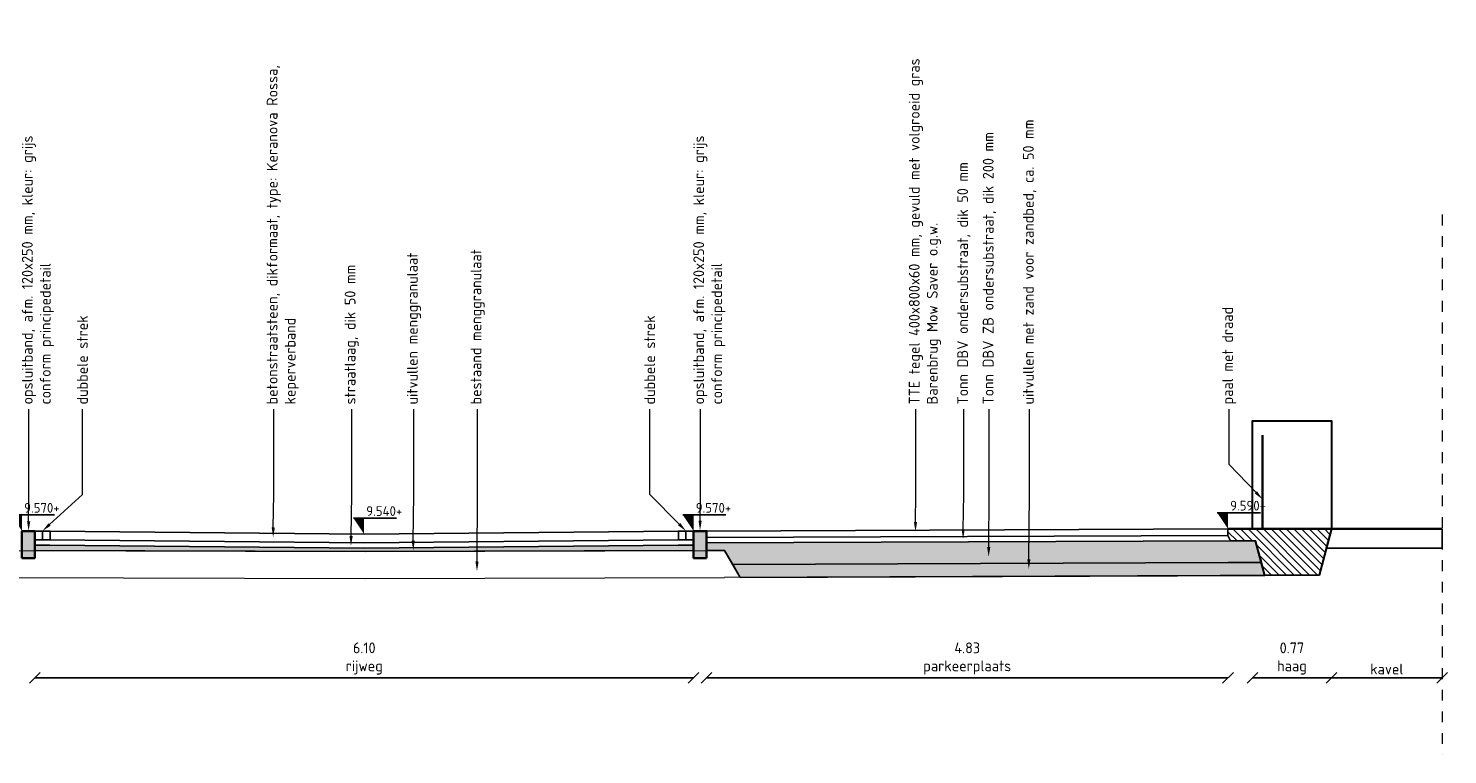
# Model space of a CAD drawing. Header units: metres. Extents: x 133 to 690, y 59 to 257.
# Tile 65 of 84: x 614.76 to 627.9, y 89.36 to 96.08. Entities that reach past the tile are written whole.
import ezdxf
from ezdxf import colors
from ezdxf.entities.mleader import LeaderData, LeaderLine
from ezdxf.math import Vec2, Vec3

# ---------------------------------------------------------------- set-up
doc = ezdxf.new("R2010")
doc.units = ezdxf.units.M
doc.header["$LTSCALE"] = 0.05
doc.linetypes.add('HIDDEN', pattern=[9.525, 6.35, -3.175])
doc.linetypes.add('XX-AFBREEK', pattern=[7, 4, -1, 1, -1])
doc.layers.add('B-WE-GW-BESTAAND-MAAIVELD-GD', color=253, linetype='GW-MAAIVELD')
doc.layers.add('TM00_MAATVOERING', color=1, linetype='Continuous')
for name, color, linetype, lineweight in [('B-WE-VH-VERHARDING_FUNDERING-G', 253, 'Continuous', 18), ('N-WE-GR-BOMENZAND-AD-50', 11, 'Continuous', 18), ('N-WE-GR-HAAG-GD', 90, 'GR-HAAG1', 30), ('N-WE-GW-GROND_ZAND-AD-20', 11, 'Continuous', 18), ('N-WE-GW-GRONDWERKLIJN-GD', 1, 'Continuous', 30), ('N-WE-GW-MAAIVELD-GD', 90, 'HIDDEN', 35), ('N-WE-GW-TEELGROND-AD-50', 11, 'Continuous', 18), ('N-WE-IE-TERREINAFSCHEIDING_KUNSTMATIG_RASTERHEKWERK-G', 4, 'IE-TERREINAFSCHEIDING-KUNSTMATIG-OPEN', 35), ('N-WE-VH-KANTOPSLUITING-A', 253, 'Continuous', 35), ('N-WE-VH-KANTOPSLUITING-G', 3, 'Continuous', 35), ('N-WE-VH-VERHARDING_BETONSTRAATSTEEN-GD', 2, 'Continuous', 25), ('N-WE-VH-VERHARDING_FUNDERING-AD-20', 10, 'Continuous', 18), ('N-WE-VH-VERHARDING_FUNDERING-GD', 1, 'Continuous', 15), ('N-WE-VH-VERHARDING_TEGEL-GD', 2, 'Continuous', 25), ('X-XX-AL-AANPIJLING-T18', 10, 'Continuous', 15), ('X-XX-AL-AFBREEKLIJN-G', 7, 'XX-AFBREEK', 20), ('X-XX-AL-PEILMAAT-SD', 7, 'Continuous', 25)]:
    doc.layers.add(name, color=color, linetype=linetype, lineweight=lineweight)
doc.layers.add('TL00_HULPLAAG', color=211, linetype='Continuous', plot=False)
doc.styles.add('NLCS-ISO', font='NLCS-ISO.ttf')
doc.styles.add('NLCS-ISO-M50-T25', font='NLCS-ISO.ttf', dxfattribs={"height": 0.125})
doc.linetypes.add('GR-HAAG1', pattern='A,6,[176,NLCS.SHX,S=0.125,R=0,X=0,Y=0],-2', length=8)
doc.linetypes.add('GW-MAAIVELD', pattern='A,12,[40,NLCS.SHX,S=1,R=0,X=0,Y=-0.5],12', length=24)
doc.linetypes.add('IE-TERREINAFSCHEIDING-KUNSTMATIG-OPEN', pattern='A,7,-1.5,[67,NLCS.SHX,S=0.75,R=0,X=0,Y=0],-1.5', length=10)
doc.dimstyles.new('NLCS RODOR-DIM-050', dxfattribs={"dimscale": 0.05, "dimtxt": 2, "dimasz": 2, "dimexe": 1.25, "dimexo": 0.625, "dimtad": 1, "dimzin": 1, "dimdsep": 46, "dimtxsty": 'NLCS-ISO', "dimblk": 'OBLIQUE', "dimcen": 0, "dimse1": 1, "dimse2": 1, "dimclrd": 256, "dimclre": 1, "dimclrt": 256, "dimadec": 0, "dimazin": 0, "dimtfac": 1, "dimtmove": 2, "dimatfit": 3, "dimfxl": 1, "dimtolj": 1, "dimtzin": 0, "dimlwd": -1, "dimlwe": -1, "dimarcsym": 0})

# ---------------------------------------------------------------- blocks, each defined once
blk = doc.blocks.new('Opsluitband 12x25')
at = {"layer": 'N-WE-VH-KANTOPSLUITING-A'}
h = blk.add_hatch(color=253, dxfattribs=at)
h.dxf.hatch_style = 1
h.paths.add_polyline_path([(0, -0.25), (0, 0), (0.12, 0), (0.12, -0.25)])
at = {"layer": 'N-WE-VH-KANTOPSLUITING-G', "flags": 128}
blk.add_lwpolyline([(0, -0.25), (0, 0), (0.12, 0), (0.12, -0.25)], close=True, dxfattribs=at)
blk = doc.blocks.new('SAL-PEILMAAT_INFRACAD_H01-SOD')
blk.add_line((-2, 3), (6, 3))
blk.add_solid([(-2, 3), (0, 3), (0, 0)])
at = {"style": 'NLCS-ISO'}
blk.add_attdef('...', (0.4, 3.4), '', height=1.8, dxfattribs=at)
blk = doc.blocks.new('_Oblique')
at = {"color": 0, "linetype": 'ByBlock', "lineweight": -2}
blk.add_line((-0.5, -0.5), (0.5, 0.5), dxfattribs=at)
blk = doc.blocks.new('*D155')
at = {"layer": 'Defpoints', "color": 0, "transparency": 16777216}
for p in [(614.817, 91.427), (620.918, 91.427), (620.918, 90.067)]:
    blk.add_point(p, dxfattribs=at)
at = {"layer": 'TM00_MAATVOERING', "transparency": 16777216}
blk.add_line((614.817, 90.067), (620.918, 90.067), dxfattribs=at)
at = {"layer": 'TM00_MAATVOERING', "transparency": 16777216, "xscale": 0.1, "yscale": 0.1, "zscale": 0.1, "rotation": 180}
blk.add_blockref('_Oblique', (614.817, 90.067), dxfattribs=at)
at = {"layer": 'TM00_MAATVOERING', "transparency": 16777216, "xscale": 0.1, "yscale": 0.1, "zscale": 0.1}
blk.add_blockref('_Oblique', (620.918, 90.067), dxfattribs=at)
at = {"layer": 'TM00_MAATVOERING', "transparency": 16777216, "insert": (617.868, 90.247), "char_height": 0.1, "attachment_point": 5, "style": 'NLCS-ISO'}
blk.add_mtext('\\A1;6.10\\Prijweg', dxfattribs=at)
blk = doc.blocks.new('*D156')
at = {"layer": 'Defpoints', "color": 0, "transparency": 16777216}
for p in [(621.038, 91.427), (625.868, 91.447), (625.868, 90.067)]:
    blk.add_point(p, dxfattribs=at)
at = {"layer": 'TM00_MAATVOERING', "transparency": 16777216}
blk.add_line((621.038, 90.067), (625.868, 90.067), dxfattribs=at)
at = {"layer": 'TM00_MAATVOERING', "transparency": 16777216, "xscale": 0.1, "yscale": 0.1, "zscale": 0.1, "rotation": 180}
blk.add_blockref('_Oblique', (621.038, 90.067), dxfattribs=at)
at = {"layer": 'TM00_MAATVOERING', "transparency": 16777216, "xscale": 0.1, "yscale": 0.1, "zscale": 0.1}
blk.add_blockref('_Oblique', (625.868, 90.067), dxfattribs=at)
at = {"layer": 'TM00_MAATVOERING', "transparency": 16777216, "insert": (623.453, 90.247), "char_height": 0.1, "attachment_point": 5, "style": 'NLCS-ISO'}
blk.add_mtext('\\A1;4.83\\Pparkeerplaats', dxfattribs=at)
blk = doc.blocks.new('*D157')
at = {"layer": 'Defpoints', "color": 0, "transparency": 16777216}
for p in [(626.094, 91.447), (626.826, 91.447), (626.826, 90.067)]:
    blk.add_point(p, dxfattribs=at)
at = {"layer": 'TM00_MAATVOERING', "transparency": 16777216}
blk.add_line((626.094, 90.067), (626.826, 90.067), dxfattribs=at)
at = {"layer": 'TM00_MAATVOERING', "transparency": 16777216, "xscale": 0.1, "yscale": 0.1, "zscale": 0.1, "rotation": 180}
blk.add_blockref('_Oblique', (626.094, 90.067), dxfattribs=at)
at = {"layer": 'TM00_MAATVOERING', "transparency": 16777216, "xscale": 0.1, "yscale": 0.1, "zscale": 0.1}
blk.add_blockref('_Oblique', (626.826, 90.067), dxfattribs=at)
at = {"layer": 'TM00_MAATVOERING', "transparency": 16777216, "insert": (626.46, 90.247), "char_height": 0.1, "attachment_point": 5, "style": 'NLCS-ISO'}
blk.add_mtext('\\A1;0.77\\Phaag', dxfattribs=at)
blk = doc.blocks.new('*D167')
at = {"layer": 'Defpoints', "color": 0, "transparency": 16777216}
for p in [(626.826, 91.417), (627.852, 91.447), (627.852, 90.067)]:
    blk.add_point(p, dxfattribs=at)
at = {"layer": 'TM00_MAATVOERING', "transparency": 16777216}
blk.add_line((626.826, 90.067), (627.852, 90.067), dxfattribs=at)
at = {"layer": 'TM00_MAATVOERING', "transparency": 16777216, "xscale": 0.1, "yscale": 0.1, "zscale": 0.1, "rotation": 180}
blk.add_blockref('_Oblique', (626.826, 90.067), dxfattribs=at)
at = {"layer": 'TM00_MAATVOERING', "transparency": 16777216, "xscale": 0.1, "yscale": 0.1, "zscale": 0.1}
blk.add_blockref('_Oblique', (627.852, 90.067), dxfattribs=at)
at = {"layer": 'TM00_MAATVOERING', "transparency": 16777216, "insert": (627.339, 90.149), "char_height": 0.1, "attachment_point": 5, "style": 'NLCS-ISO'}
blk.add_mtext('\\A1;kavel', dxfattribs=at)

msp = doc.modelspace()

# ---------------------------------------------------------------- hatches: boundary and pattern name
at = {"layer": 'N-WE-GR-BOMENZAND-AD-50', "ltscale": 0.1}
h = msp.add_hatch(dxfattribs=at)
h.set_pattern_fill('AGR-BOMENZAND', color=256, scale=0.03, pattern_type=2)
h.set_pattern_definition([(0, (0, 0), (0.015, 0.045), [0, -0.045]), (0, (0, 0), (0.09375, 0.09375), [0.046875, -0.140625]), (90, (0.02344, -0.02344), (-0.09375, 0.09375), [0.046875, -0.140625])])
h.paths.add_polyline_path([(626.123, 91.337), (625.891, 91.337), (621.038, 91.317), (621.038, 91.247), (621.205, 91.247), (621.281, 91.118), (625.87, 91.137), (626.177, 91.137)])
at = {"layer": 'N-WE-GW-GROND_ZAND-AD-20'}
h = msp.add_hatch(dxfattribs=at)
h.set_pattern_fill('AR-SAND', color=256, scale=0.03, angle=39.4088)
h.set_pattern_definition([(76.908809, (0, 0), (-0.03815741, 0.0434622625), [0, -0.0456, 0, -0.051, 0, -0.04875]), (46.908809, (0, 0), (-0.012727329, 0.099120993), [0, -0.0246, 0, -0.0411, 0, -0.01575]), (6.908809, (-0.02851, -0.023426), (0.072075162, 0.0594414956), [0, -0.015, 0, -0.054, 0, -0.0705]), (356.908809, (-0.02851, -0.023426), (0.052963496, 0.077596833), [0, -0.0075, 0, -0.0354, 0, -0.0405])])
h.paths.add_polyline_path([(626.177, 91.137), (625.87, 91.137), (621.281, 91.118), (621.351, 90.998), (626.209, 91.016)])
at = {"layer": 'N-WE-GW-TEELGROND-AD-50'}
h = msp.add_hatch(dxfattribs=at)
h.set_pattern_fill('AGW-WERK_AANVULLEN', color=256, scale=0.01, angle=90, pattern_type=2)
h.set_pattern_definition([(135, (0, 0), (-0.035355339, -0.035355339), [])])
h.paths.add_polyline_path([(625.868, 91.447), (625.868, 91.387), (625.891, 91.337), (626.123, 91.337), (626.209, 91.016), (626.711, 91.017), (626.826, 91.447)])
at = {"layer": 'N-WE-VH-VERHARDING_FUNDERING-AD-20', "ltscale": 0.5}
h = msp.add_hatch(dxfattribs=at)
h.set_pattern_fill('AR-CONC', color=256, scale=0.02, angle=50)
h.set_pattern_definition([(100, (0, 0), (0.101823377, 0.101823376), [0.015, -0.165]), (45, (0, 0), (-0.13308005, 0.07544202), [0.012, -0.132]), (150.451444, (0.00849, 0.00849), (-0.03125667, 0.177265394), [0.01274804, -0.140228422]), (96.1842, (-0.03064, 0.02571), (0.162560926, 0.14223211), [0.0225, -0.2475]), (146.635635, (-0.0171, 0.03756), (-0.029085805, 0.26842879), [0.01912207, -0.21034275]), (41.184164, (-0.03064, 0.02571), (-0.029085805, 0.26842879), [0.018, -0.198]), (71, (-0.01013, 0.0346), (0.138421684, 0.03969178), [0.015, -0.165]), (16, (-0.01013, 0.0346), (-0.079819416, 0.130501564), [0.012, -0.132]), (121.451445, (0.00141, 0.03791), (0.058602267, 0.170193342), [0.012748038, -0.140228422]), (87.5, (0, 0), (-0.0494390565, 0.044659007), [0, -0.1304, 0, -0.134, 0, -0.1325]), (57.5, (0, 0), (-0.026607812, 0.091009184), [0, -0.0764, 0, -0.1274, 0, -0.0505]), (17.5, (-0.02867, -0.034166), (0.0720824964, 0.0788867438), [0, -0.05, 0, -0.156, 0, -0.207]), (7.5, (-0.04152, -0.04949), (0.059635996, 0.102218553), [0, -0.065, 0, -0.1036, 0, -0.147])])
h.paths.add_polyline_path([(620.918, 91.297), (620.776, 91.297), (617.867, 91.267), (614.955, 91.297), (614.817, 91.297), (614.817, 91.246), (617.878, 91.237), (620.918, 91.246)])

# ---------------------------------------------------------------- linework, layer by layer
at = {"flags": 128}
msp.add_lwpolyline([(625.868, 91.447), (621.038, 91.427)], dxfattribs=at)
at = {"layer": 'B-WE-GW-BESTAAND-MAAIVELD-GD', "flags": 128}
msp.add_lwpolyline([(626.778, 91.267), (627.852, 91.267)], dxfattribs=at)
at = {"layer": 'B-WE-VH-VERHARDING_FUNDERING-G', "flags": 128}
for points in [[(614.55, 91.247), (617.878, 91.237), (621.205, 91.247)], [(621.351, 90.998), (621.205, 91.247)], [(614.521, 90.997), (617.878, 90.987), (621.206, 90.997)], [(626.56, 91.017), (621.206, 90.997)]]:
    msp.add_lwpolyline(points, dxfattribs=at)
at = {"layer": 'N-WE-GR-HAAG-GD'}
msp.add_lwpolyline([(626.094, 91.447), (626.094, 92.447), (626.826, 92.447), (626.826, 91.447)], dxfattribs=at)
at = {"layer": 'N-WE-GW-GRONDWERKLIJN-GD'}
msp.add_line((626.826, 91.447), (626.711, 91.017), dxfattribs=at)
at = {"layer": 'N-WE-GW-GRONDWERKLIJN-GD', "flags": 128}
msp.add_lwpolyline([(626.711, 91.017), (626.209, 91.016), (626.123, 91.337)], dxfattribs=at)
at = {"layer": 'N-WE-GW-MAAIVELD-GD', "linetype": 'GW-MAAIVELD', "flags": 128}
for points in [[(625.868, 91.447), (626.094, 91.447)], [(626.826, 91.447), (626.094, 91.447)], [(626.826, 91.447), (627.852, 91.447)]]:
    msp.add_lwpolyline(points, dxfattribs=at)
at = {"layer": 'N-WE-IE-TERREINAFSCHEIDING_KUNSTMATIG_RASTERHEKWERK-G'}
msp.add_lwpolyline([(626.188, 91.447), (626.188, 92.316)], dxfattribs=at)
at = {"layer": 'N-WE-VH-VERHARDING_BETONSTRAATSTEEN-GD'}
for p, q in [((614.958, 91.427), (617.867, 91.397)), ((617.867, 91.397), (620.778, 91.427)), ((614.956, 91.347), (617.867, 91.317)), ((617.867, 91.317), (620.776, 91.347))]:
    msp.add_line(p, q, dxfattribs=at)
at = {"layer": 'N-WE-VH-VERHARDING_BETONSTRAATSTEEN-GD', "flags": 128}
for points in [[(614.817, 91.427), (614.887, 91.427), (614.887, 91.347), (614.817, 91.347), (614.817, 91.427)], [(614.887, 91.427), (614.958, 91.427), (614.958, 91.347), (614.887, 91.347), (614.887, 91.427)], [(620.848, 91.427), (620.778, 91.427), (620.778, 91.347), (620.848, 91.347), (620.848, 91.427)], [(620.918, 91.427), (620.848, 91.427), (620.848, 91.347), (620.918, 91.347), (620.918, 91.427)]]:
    msp.add_lwpolyline(points, dxfattribs=at)
at = {"layer": 'N-WE-VH-VERHARDING_FUNDERING-GD'}
for p, q in [((614.955, 91.297), (617.866, 91.267)), ((617.867, 91.267), (620.776, 91.297))]:
    msp.add_line(p, q, dxfattribs=at)
at = {"layer": 'N-WE-VH-VERHARDING_FUNDERING-GD', "flags": 128}
for points in [[(625.891, 91.337), (625.868, 91.387)], [(614.955, 91.297), (614.817, 91.297)], [(620.776, 91.297), (620.918, 91.297)], [(621.038, 91.317), (625.891, 91.337)], [(625.891, 91.337), (626.123, 91.337)], [(621.281, 91.118), (625.87, 91.137)], [(625.87, 91.137), (626.177, 91.137)]]:
    msp.add_lwpolyline(points, dxfattribs=at)
at = {"layer": 'N-WE-VH-VERHARDING_TEGEL-GD'}
for points in [[(625.868, 91.447), (621.038, 91.427), (621.039, 91.367), (625.869, 91.387)], [(625.868, 91.447), (625.868, 91.387)]]:
    msp.add_lwpolyline(points, dxfattribs=at)
at = {"layer": 'TL00_HULPLAAG', "flags": 128}
for points in [[(626.826, 91.447), (625.868, 91.447), (625.868, 91.387), (625.891, 91.337), (626.123, 91.337), (626.209, 91.016), (626.711, 91.017)], [(627.852, 91.447), (626.826, 91.447), (626.778, 91.267), (627.852, 91.267)], [(620.918, 91.297), (620.776, 91.297), (617.867, 91.267), (614.955, 91.297), (614.817, 91.297), (614.817, 91.246), (617.878, 91.237), (620.918, 91.246)], [(626.123, 91.337), (625.891, 91.337), (621.038, 91.317), (621.038, 91.247), (621.205, 91.247), (621.281, 91.118), (625.87, 91.137), (626.177, 91.137)], [(626.177, 91.137), (625.87, 91.137), (621.281, 91.118), (621.351, 90.998), (626.209, 91.016)]]:
    msp.add_lwpolyline(points, close=True, dxfattribs=at)
at = {"layer": 'X-XX-AL-AFBREEKLIJN-G', "ltscale": 0.5, "flags": 128}
msp.add_lwpolyline([(627.852, 94.357), (627.852, 89.357)], dxfattribs=at)

# ---------------------------------------------------------------- block references
at = {"layer": 'N-WE-VH-KANTOPSLUITING-A'}
msp.add_blockref('Opsluitband 12x25', (614.697, 91.427), dxfattribs=at)
at = {"layer": 'N-WE-VH-KANTOPSLUITING-A', "xscale": -1}
msp.add_blockref('Opsluitband 12x25', (621.038, 91.427), dxfattribs=at)
at = {"layer": 'X-XX-AL-PEILMAAT-SD', "xscale": 0.05, "yscale": 0.05, "zscale": 0.05}
for p, values in [((614.698, 91.427), {'...': '9.570+'}), ((617.867, 91.397), {'...': '9.540+'}), ((620.918, 91.427), {'...': '9.570+'}), ((625.868, 91.447), {'...': '9.590+'})]:
    msp.add_blockref('SAL-PEILMAAT_INFRACAD_H01-SOD', p, dxfattribs=at).add_auto_attribs(values)

# ---------------------------------------------------------------- dimensions: what is measured, and where the dimension line sits
at = {"layer": 'TM00_MAATVOERING'}
for base, p1, p2, text, picture, middle in [((620.918, 90.067), (614.817, 91.427), (620.918, 91.427), '<>\\Prijweg', '*D155', (617.868, 90.247)), ((625.868, 90.067), (621.038, 91.427), (625.868, 91.447), '<>\\Pparkeerplaats', '*D156', (623.453, 90.247)), ((626.826, 90.067), (626.094, 91.447), (626.826, 91.447), '0.77\\Phaag', '*D157', (626.46, 90.247)), ((627.852, 90.067), (626.826, 91.417), (627.852, 91.447), 'kavel', '*D167', (627.339, 90.149))]:
    dim = msp.add_linear_dim(base=base, p1=p1, p2=p2, text=text, dimstyle='NLCS RODOR-DIM-050', dxfattribs=at)
    dim.commit()
    dim.dimension.update_dxf_attribs({"geometry": picture, "text_midpoint": middle})

# ---------------------------------------------------------------- leaders
at = {"layer": 'X-XX-AL-AANPIJLING-T18'}
ml = msp.add_multileader_mtext('Standard', dxfattribs=at)
ml.set_content('{\\C2;opsluitband, afm. 120x250 mm, kleur: grijs \\Pconform principedetail}', color=256, style='NLCS-ISO-M50-T25')
ml.set_leader_properties(color=256, linetype='ByLayer', lineweight=-1)
ml.build(insert=Vec2(0, 0))
ml.multileader.update_dxf_attribs({"text_right_attachment_type": 5, "dogleg_length": 0.045, "arrow_head_size": 0.09})
ctx = ml.context
ctx.base_point, ctx.char_height, ctx.arrow_head_size, ctx.landing_gap_size, ctx.plane_origin, ctx.plane_x_axis, ctx.plane_y_axis = Vec3(614.762, 92.554), 0.1, 0.09, 0.045, Vec3(614.762, 88.981), Vec3(0, 1), Vec3(-1, 0)
ctx.right_attachment = 5
notes = []
notes.append((ctx, [(0, (1, 1, 0), (614.762, 92.464), (0, 1), 0.09, [(0, [(614.759, 91.427), (614.762, 91.765)], 0, [])])]))
ctx.mtext.insert, ctx.mtext.text_direction, ctx.mtext.rotation, ctx.mtext.width, ctx.mtext.flow_direction = Vec3(614.697, 92.599), Vec3(0, 1), 1.570796, 3.48189, 5
ml = msp.add_multileader_mtext('Standard', dxfattribs=at)
ml.set_content('{\\C2;dubbele strek}', color=256, style='NLCS-ISO-M50-T25')
ml.set_leader_properties(color=256, linetype='ByLayer', lineweight=-1)
ml.build(insert=Vec2(0, 0))
ml.multileader.update_dxf_attribs({"text_right_attachment_type": 5, "dogleg_length": 0.045, "arrow_head_size": 0.09})
ctx = ml.context
ctx.base_point, ctx.char_height, ctx.arrow_head_size, ctx.landing_gap_size, ctx.plane_origin, ctx.plane_x_axis, ctx.plane_y_axis = Vec3(615.258, 92.554), 0.1, 0.09, 0.045, Vec3(615.258, 88.981), Vec3(0, 1), Vec3(-1, 0)
ctx.right_attachment = 5
notes.append((ctx, [(0, (1, 1, 0), (615.258, 92.464), (0, 1), 0.09, [(0, [(614.887, 91.427), (615.258, 91.765)], 0, [])])]))
ctx.mtext.insert, ctx.mtext.text_direction, ctx.mtext.rotation, ctx.mtext.width, ctx.mtext.flow_direction = Vec3(615.208, 92.599), Vec3(0, 1), 1.570796, 3.48189, 5
ml = msp.add_multileader_mtext('Standard', dxfattribs=at)
ml.set_content('{\\C2;betonstraatsteen, dikformaat, type: Keranova Rossa, keperverband}', color=256, style='NLCS-ISO-M50-T25')
ml.set_leader_properties(color=256, linetype='ByLayer', lineweight=-1)
ml.build(insert=Vec2(0, 0))
ml.multileader.update_dxf_attribs({"text_right_attachment_type": 5, "dogleg_length": 0.045, "arrow_head_size": 0.09})
ctx = ml.context
ctx.base_point, ctx.char_height, ctx.arrow_head_size, ctx.landing_gap_size, ctx.plane_origin, ctx.plane_x_axis, ctx.plane_y_axis = Vec3(617.03, 92.554), 0.1, 0.09, 0.045, Vec3(617.03, 88.981), Vec3(0, 1), Vec3(-1, 0)
ctx.right_attachment = 5
notes.append((ctx, [(0, (1, 1, 0), (617.03, 92.464), (0, 1), 0.09, [(0, [(617.024, 91.37), (617.03, 91.765)], 0, [])])]))
ctx.mtext.insert, ctx.mtext.text_direction, ctx.mtext.rotation, ctx.mtext.width, ctx.mtext.flow_direction = Vec3(616.965, 92.599), Vec3(0, 1), 1.570796, 3.48189, 5
ml = msp.add_multileader_mtext('Standard', dxfattribs=at)
ml.set_content('{\\C2;straatlaag, dik 50 mm}', color=256, style='NLCS-ISO-M50-T25')
ml.set_leader_properties(color=256, linetype='ByLayer', lineweight=-1)
ml.build(insert=Vec2(0, 0))
ml.multileader.update_dxf_attribs({"text_right_attachment_type": 5, "dogleg_length": 0.045, "arrow_head_size": 0.09})
ctx = ml.context
ctx.base_point, ctx.char_height, ctx.arrow_head_size, ctx.landing_gap_size, ctx.plane_origin, ctx.plane_x_axis, ctx.plane_y_axis = Vec3(617.752, 92.554), 0.1, 0.09, 0.045, Vec3(617.752, 88.981), Vec3(0, 1), Vec3(-1, 0)
ctx.right_attachment = 5
notes.append((ctx, [(0, (1, 1, 0), (617.752, 92.464), (0, 1), 0.09, [(0, [(617.745, 91.29), (617.752, 91.765)], 0, [])])]))
ctx.mtext.insert, ctx.mtext.text_direction, ctx.mtext.rotation, ctx.mtext.width, ctx.mtext.flow_direction = Vec3(617.687, 92.599), Vec3(0, 1), 1.570796, 3.48189, 5
ml = msp.add_multileader_mtext('Standard', dxfattribs=at)
ml.set_content('{\\C2;uitvullen menggranulaat}', color=256, style='NLCS-ISO-M50-T25')
ml.set_leader_properties(color=256, linetype='ByLayer', lineweight=-1)
ml.build(insert=Vec2(0, 0))
ml.multileader.update_dxf_attribs({"text_right_attachment_type": 5, "dogleg_length": 0.045, "arrow_head_size": 0.09})
ctx = ml.context
ctx.base_point, ctx.char_height, ctx.arrow_head_size, ctx.landing_gap_size, ctx.plane_origin, ctx.plane_x_axis, ctx.plane_y_axis = Vec3(618.328, 92.554), 0.1, 0.09, 0.045, Vec3(618.328, 88.981), Vec3(0, 1), Vec3(-1, 0)
ctx.right_attachment = 5
notes.append((ctx, [(0, (1, 1, 0), (618.328, 92.464), (0, 1), 0.09, [(0, [(618.321, 91.247), (618.328, 91.765)], 0, [])])]))
ctx.mtext.insert, ctx.mtext.text_direction, ctx.mtext.rotation, ctx.mtext.width, ctx.mtext.flow_direction = Vec3(618.263, 92.599), Vec3(0, 1), 1.570796, 3.48189, 5
ml = msp.add_multileader_mtext('Standard', dxfattribs=at)
ml.set_content('{\\C2;bestaand menggranulaat}', color=256, style='NLCS-ISO-M50-T25')
ml.set_leader_properties(color=256, linetype='ByLayer', lineweight=-1)
ml.build(insert=Vec2(0, 0))
ml.multileader.update_dxf_attribs({"text_right_attachment_type": 5, "dogleg_length": 0.045, "arrow_head_size": 0.09})
ctx = ml.context
ctx.base_point, ctx.char_height, ctx.arrow_head_size, ctx.landing_gap_size, ctx.plane_origin, ctx.plane_x_axis, ctx.plane_y_axis = Vec3(618.918, 92.554), 0.1, 0.09, 0.045, Vec3(618.918, 88.981), Vec3(0, 1), Vec3(-1, 0)
ctx.right_attachment = 5
notes.append((ctx, [(0, (1, 1, 0), (618.918, 92.464), (0, 1), 0.09, [(0, [(618.912, 91.055), (618.918, 91.765)], 0, [])])]))
ctx.mtext.insert, ctx.mtext.text_direction, ctx.mtext.rotation, ctx.mtext.width, ctx.mtext.flow_direction = Vec3(618.853, 92.599), Vec3(0, 1), 1.570796, 3.48189, 5
ml = msp.add_multileader_mtext('Standard', dxfattribs=at)
ml.set_content('{\\C2;dubbele strek}', color=256, style='NLCS-ISO-M50-T25')
ml.set_leader_properties(color=256, linetype='ByLayer', lineweight=-1)
ml.build(insert=Vec2(0, 0))
ml.multileader.update_dxf_attribs({"text_right_attachment_type": 5, "dogleg_length": 0.045, "arrow_head_size": 0.09})
ctx = ml.context
ctx.base_point, ctx.char_height, ctx.arrow_head_size, ctx.landing_gap_size, ctx.plane_origin, ctx.plane_x_axis, ctx.plane_y_axis = Vec3(620.512, 92.554), 0.1, 0.09, 0.045, Vec3(620.512, 88.981), Vec3(0, 1), Vec3(-1, 0)
ctx.right_attachment = 5
notes.append((ctx, [(0, (1, 1, 0), (620.512, 92.464), (0, 1), 0.09, [(0, [(620.848, 91.427), (620.512, 91.765)], 0, [])])]))
ctx.mtext.insert, ctx.mtext.text_direction, ctx.mtext.rotation, ctx.mtext.width, ctx.mtext.flow_direction = Vec3(620.462, 92.599), Vec3(0, 1), 1.570796, 3.48189, 5
ml = msp.add_multileader_mtext('Standard', dxfattribs=at)
ml.set_content('{\\C2;opsluitband, afm. 120x250 mm, kleur: grijs \\Pconform principedetail}', color=256, style='NLCS-ISO-M50-T25')
ml.set_leader_properties(color=256, linetype='ByLayer', lineweight=-1)
ml.build(insert=Vec2(0, 0))
ml.multileader.update_dxf_attribs({"text_right_attachment_type": 5, "dogleg_length": 0.045, "arrow_head_size": 0.09})
ctx = ml.context
ctx.base_point, ctx.char_height, ctx.arrow_head_size, ctx.landing_gap_size, ctx.plane_origin, ctx.plane_x_axis, ctx.plane_y_axis = Vec3(620.981, 92.554), 0.1, 0.09, 0.045, Vec3(620.981, 88.981), Vec3(0, 1), Vec3(-1, 0)
ctx.right_attachment = 5
notes.append((ctx, [(0, (1, 1, 0), (620.981, 92.464), (0, 1), 0.09, [(0, [(620.978, 91.432), (620.981, 91.765)], 0, [])])]))
ctx.mtext.insert, ctx.mtext.text_direction, ctx.mtext.rotation, ctx.mtext.width, ctx.mtext.flow_direction = Vec3(620.916, 92.599), Vec3(0, 1), 1.570796, 3.48189, 5
ml = msp.add_multileader_mtext('Standard', dxfattribs=at)
ml.set_content('{\\C2;TTE tegel 400x800x60 mm, gevuld met volgroeid gras\\PBarenbrug Mow Saver o.g.w.}', color=256, style='NLCS-ISO-M50-T25')
ml.set_leader_properties(color=256, linetype='ByLayer', lineweight=-1)
ml.build(insert=Vec2(0, 0))
ml.multileader.update_dxf_attribs({"text_right_attachment_type": 5, "dogleg_length": 0.045, "arrow_head_size": 0.09})
ctx = ml.context
ctx.base_point, ctx.char_height, ctx.arrow_head_size, ctx.landing_gap_size, ctx.plane_origin, ctx.plane_x_axis, ctx.plane_y_axis = Vec3(622.977, 92.554), 0.1, 0.09, 0.045, Vec3(622.977, 88.981), Vec3(0, 1), Vec3(-1, 0)
ctx.right_attachment = 5
notes.append((ctx, [(0, (1, 1, 0), (622.977, 92.464), (0, 1), 0.09, [(0, [(622.973, 91.421), (622.977, 91.765)], 0, [])])]))
ctx.mtext.insert, ctx.mtext.text_direction, ctx.mtext.rotation, ctx.mtext.width, ctx.mtext.flow_direction = Vec3(622.912, 92.599), Vec3(0, 1), 1.570796, 3.48189, 5
ml = msp.add_multileader_mtext('Standard', dxfattribs=at)
ml.set_content('{\\C2;Tonn DBV ondersubstraat, dik 50 mm}', color=256, style='NLCS-ISO-M50-T25')
ml.set_leader_properties(color=256, linetype='ByLayer', lineweight=-1)
ml.build(insert=Vec2(0, 0))
ml.multileader.update_dxf_attribs({"text_right_attachment_type": 5, "dogleg_length": 0.045, "arrow_head_size": 0.09})
ctx = ml.context
ctx.base_point, ctx.char_height, ctx.arrow_head_size, ctx.landing_gap_size, ctx.plane_origin, ctx.plane_x_axis, ctx.plane_y_axis = Vec3(623.42, 92.554), 0.1, 0.09, 0.045, Vec3(623.42, 88.981), Vec3(0, 1), Vec3(-1, 0)
ctx.right_attachment = 5
notes.append((ctx, [(0, (1, 1, 0), (623.42, 92.464), (0, 1), 0.09, [(0, [(623.414, 91.354), (623.42, 91.765)], 0, [])])]))
ctx.mtext.insert, ctx.mtext.text_direction, ctx.mtext.rotation, ctx.mtext.width, ctx.mtext.flow_direction = Vec3(623.36, 92.599), Vec3(0, 1), 1.570796, 3.48189, 5
ml = msp.add_multileader_mtext('Standard', dxfattribs=at)
ml.set_content('{\\C2;Tonn DBV ZB ondersubstraat, dik 200 mm}', color=256, style='NLCS-ISO-M50-T25')
ml.set_leader_properties(color=256, linetype='ByLayer', lineweight=-1)
ml.build(insert=Vec2(0, 0))
ml.multileader.update_dxf_attribs({"text_right_attachment_type": 5, "dogleg_length": 0.045, "arrow_head_size": 0.09})
ctx = ml.context
ctx.base_point, ctx.char_height, ctx.arrow_head_size, ctx.landing_gap_size, ctx.plane_origin, ctx.plane_x_axis, ctx.plane_y_axis = Vec3(623.657, 92.554), 0.1, 0.09, 0.045, Vec3(623.657, 88.981), Vec3(0, 1), Vec3(-1, 0)
ctx.right_attachment = 5
notes.append((ctx, [(0, (1, 1, 0), (623.657, 92.464), (0, 1), 0.09, [(0, [(623.651, 91.189), (623.657, 91.765)], 0, [])])]))
ctx.mtext.insert, ctx.mtext.text_direction, ctx.mtext.rotation, ctx.mtext.width, ctx.mtext.flow_direction = Vec3(623.597, 92.599), Vec3(0, 1), 1.570796, 3.48189, 5
ml = msp.add_multileader_mtext('Standard', dxfattribs=at)
ml.set_content('{\\C2;uitvullen met zand voor zandbed, ca. 50 mm}', color=256, style='NLCS-ISO-M50-T25')
ml.set_leader_properties(color=256, linetype='ByLayer', lineweight=-1)
ml.build(insert=Vec2(0, 0))
ml.multileader.update_dxf_attribs({"text_right_attachment_type": 5, "dogleg_length": 0.045, "arrow_head_size": 0.09})
ctx = ml.context
ctx.base_point, ctx.char_height, ctx.arrow_head_size, ctx.landing_gap_size, ctx.plane_origin, ctx.plane_x_axis, ctx.plane_y_axis = Vec3(624.029, 92.554), 0.1, 0.09, 0.045, Vec3(624.029, 88.981), Vec3(0, 1), Vec3(-1, 0)
ctx.right_attachment = 5
notes.append((ctx, [(0, (1, 1, 0), (624.029, 92.464), (0, 1), 0.09, [(0, [(624.023, 91.076), (624.029, 91.765)], 0, [])])]))
ctx.mtext.insert, ctx.mtext.text_direction, ctx.mtext.rotation, ctx.mtext.width, ctx.mtext.flow_direction = Vec3(623.969, 92.599), Vec3(0, 1), 1.570796, 3.48189, 5
ml = msp.add_multileader_mtext('Standard', dxfattribs=at)
ml.set_content('{\\C2;paal met draad}', color=256, style='NLCS-ISO-M50-T25')
ml.set_leader_properties(color=256, linetype='ByLayer', lineweight=-1)
ml.build(insert=Vec2(0, 0))
ml.multileader.update_dxf_attribs({"text_right_attachment_type": 5, "dogleg_length": 0.045, "arrow_head_size": 0.09})
ctx = ml.context
ctx.base_point, ctx.char_height, ctx.arrow_head_size, ctx.landing_gap_size, ctx.plane_origin, ctx.plane_x_axis, ctx.plane_y_axis = Vec3(625.879, 92.554), 0.1, 0.09, 0.045, Vec3(625.879, 88.981), Vec3(0, 1), Vec3(-1, 0)
ctx.right_attachment = 5
notes.append((ctx, [(0, (1, 1, 0), (625.879, 92.464), (0, 1), 0.09, [(0, [(626.188, 91.721), (625.879, 92.042)], 0, [])])]))
ctx.mtext.insert, ctx.mtext.text_direction, ctx.mtext.rotation, ctx.mtext.width, ctx.mtext.flow_direction = Vec3(625.814, 92.599), Vec3(0, 1), 1.570796, 3.01084, 5
for ctx, leaders in notes:
    for number, flags, end, landing, length, lines in leaders:
        leader = LeaderData()
        leader.index, (leader.has_last_leader_line, leader.has_dogleg_vector, leader.attachment_direction) = number, flags
        leader.last_leader_point, leader.dogleg_vector, leader.dogleg_length = Vec3(end), Vec3(landing), length
        for number, points, colour, breaks in lines:
            line = LeaderLine()
            line.index, line.vertices, line.color, line.breaks = number, Vec3.list(points), colors.encode_raw_color(colour), breaks
            leader.lines.append(line)
        ctx.leaders.append(leader)

doc.saveas('drawing.dxf')
